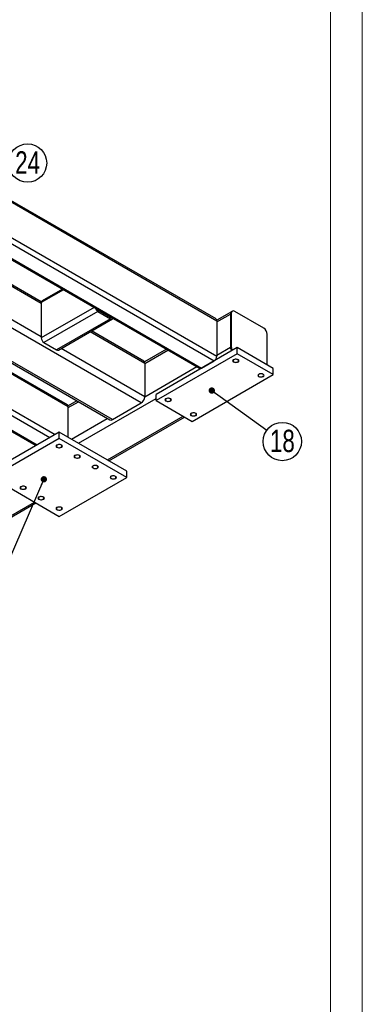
# Model space of a CAD drawing. Header units: millimetres. Extents: x 0 to 841, y 0 to 594.
# Tile 19 of 21: x 787 to 841, y 300 to 455. Entities that reach past the tile are written whole.
import ezdxf

# ---------------------------------------------------------------- set-up
doc = ezdxf.new("R2010")
doc.units = ezdxf.units.MM
doc.layers.add('NOTES', color=6, linetype='Continuous')
doc.layers.add('TRAIT-FINS', color=9, linetype='Continuous')
doc.layers.add('TRAIT-FORT', color=4, linetype='Continuous', lineweight=25)
doc.styles.add('SLDTEXTSTYLE0', font='TXT', dxfattribs={"width": 0.75})
doc.dimstyles.new('SLDDIMSTYLE2', dxfattribs={"dimtxt": 0.18, "dimasz": 1, "dimexe": 0, "dimexo": 0.0625, "dimgap": 0, "dimtad": 0, "dimtih": 1, "dimtoh": 1, "dimdec": 0, "dimrnd": 1e-09, "dimzin": 0, "dimdsep": 46, "dimtxsty": 'Standard', "dimblk1": 'DOT', "dimblk2": 'DOT', "dimsah": 1, "dimcen": 0.09, "dimadec": 0, "dimazin": 0, "dimtfac": 1, "dimtdec": 0, "dimtofl": 0, "dimtmove": 0, "dimatfit": 3, "dimldrblk": 'DOT', "dimfxl": 1, "dimfrac": 2, "dimtolj": 1, "dimtzin": 0, "dimarcsym": 0})

# ---------------------------------------------------------------- blocks, each defined once
blk = doc.blocks.new('SW_NOTE_27')
at = {"layer": 'NOTES', "color": 0}
blk.add_circle((2.44, -1.76), 3.01, dxfattribs=at)
at = {"layer": 'NOTES', "color": 0, "insert": (2.45, 0.09), "char_height": 3.5, "attachment_point": 2, "style": 'SLDTEXTSTYLE0'}
blk.add_mtext('18', dxfattribs=at)
blk = doc.blocks.new('_Dot')
at = {"color": 0, "linetype": 'ByBlock', "lineweight": -2}
blk.add_line((-0.5, 0), (-1, 0), dxfattribs=at)
at = {"color": 0, "linetype": 'ByBlock', "const_width": 0.5}
blk.add_lwpolyline([(-0.25, 0, 1), (0.25, 0, 1)], format="xyb", close=True, dxfattribs=at)
blk = doc.blocks.new('SW_NOTE_40')
at = {"layer": 'NOTES', "color": 0}
blk.add_circle((2.45, 1.74), 3.01, dxfattribs=at)
at = {"layer": 'NOTES', "color": 0, "insert": (2.46, 3.59), "char_height": 3.5, "attachment_point": 2, "style": 'SLDTEXTSTYLE0'}
blk.add_mtext('24', dxfattribs=at)

msp = doc.modelspace()

# ---------------------------------------------------------------- linework, layer by layer
at = {"lineweight": 18}
for p, q in [((841, 594), (841, 0)), ((836, 589), (836, 5))]:
    msp.add_line(p, q, dxfattribs=at)
at = {"layer": 'TRAIT-FINS', "lineweight": 18, "flags": 128}
for points in [[(820.78, 401.14), (820.67, 401.23), (820.63, 401.34), (820.67, 401.45), (820.78, 401.55), (820.94, 401.61), (821.13, 401.63), (821.32, 401.61), (821.49, 401.55), (821.59, 401.45), (821.63, 401.34), (821.59, 401.23), (821.49, 401.14), (821.32, 401.08), (821.13, 401.06), (820.94, 401.08), (820.78, 401.14)], [(824.74, 398.85), (824.63, 398.95), (824.59, 399.06), (824.63, 399.17), (824.74, 399.26), (824.9, 399.33), (825.09, 399.35), (825.28, 399.33), (825.44, 399.26), (825.55, 399.17), (825.59, 399.06), (825.55, 398.95), (825.44, 398.85), (825.28, 398.79), (825.09, 398.77), (824.9, 398.79), (824.74, 398.85)], [(810.17, 395.02), (810.06, 395.11), (810.02, 395.22), (810.06, 395.33), (810.17, 395.43), (810.33, 395.49), (810.52, 395.51), (810.72, 395.49), (810.88, 395.43), (810.99, 395.33), (811.02, 395.22), (810.99, 395.11), (810.88, 395.02), (810.72, 394.95), (810.52, 394.93), (810.33, 394.95), (810.17, 395.02)], [(814.13, 392.73), (814.02, 392.82), (813.98, 392.94), (814.02, 393.05), (814.13, 393.14), (814.29, 393.2), (814.48, 393.22), (814.68, 393.2), (814.84, 393.14), (814.95, 393.05), (814.98, 392.94), (814.95, 392.82), (814.84, 392.73), (814.68, 392.67), (814.48, 392.65), (814.29, 392.67), (814.13, 392.73)], [(793.06, 387.75), (792.95, 387.84), (792.91, 387.96), (792.95, 388.07), (793.06, 388.16), (793.22, 388.22), (793.41, 388.24), (793.6, 388.22), (793.77, 388.16), (793.87, 388.07), (793.91, 387.96), (793.87, 387.84), (793.77, 387.75), (793.6, 387.69), (793.41, 387.67), (793.22, 387.69), (793.06, 387.75)], [(795.89, 386.12), (795.78, 386.21), (795.74, 386.32), (795.78, 386.43), (795.89, 386.53), (796.05, 386.59), (796.24, 386.61), (796.43, 386.59), (796.59, 386.53), (796.7, 386.43), (796.74, 386.32), (796.7, 386.21), (796.59, 386.12), (796.43, 386.06), (796.24, 386.03), (796.05, 386.06), (795.89, 386.12)], [(798.72, 384.49), (798.61, 384.58), (798.57, 384.69), (798.61, 384.8), (798.72, 384.89), (798.88, 384.96), (799.07, 384.98), (799.26, 384.96), (799.42, 384.89), (799.53, 384.8), (799.57, 384.69), (799.53, 384.58), (799.42, 384.49), (799.26, 384.42), (799.07, 384.4), (798.88, 384.42), (798.72, 384.49)], [(801.54, 382.85), (801.44, 382.95), (801.4, 383.06), (801.44, 383.17), (801.54, 383.26), (801.71, 383.32), (801.9, 383.35), (802.09, 383.32), (802.25, 383.26), (802.36, 383.17), (802.4, 383.06), (802.36, 382.95), (802.25, 382.85), (802.09, 382.79), (801.9, 382.77), (801.71, 382.79), (801.54, 382.85)], [(787.4, 381.22), (787.29, 381.31), (787.26, 381.42), (787.29, 381.53), (787.4, 381.63), (787.56, 381.69), (787.76, 381.71), (787.95, 381.69), (788.11, 381.63), (788.22, 381.53), (788.26, 381.42), (788.22, 381.31), (788.11, 381.22), (787.95, 381.16), (787.76, 381.14), (787.56, 381.16), (787.4, 381.22)], [(790.23, 379.59), (790.12, 379.68), (790.08, 379.79), (790.12, 379.9), (790.23, 380), (790.39, 380.06), (790.58, 380.08), (790.78, 380.06), (790.94, 380), (791.05, 379.9), (791.08, 379.79), (791.05, 379.68), (790.94, 379.59), (790.78, 379.52), (790.58, 379.5), (790.39, 379.52), (790.23, 379.59)], [(793.06, 377.95), (792.95, 378.05), (792.91, 378.16), (792.95, 378.27), (793.06, 378.36), (793.22, 378.43), (793.41, 378.45), (793.6, 378.43), (793.77, 378.36), (793.87, 378.27), (793.91, 378.16), (793.87, 378.05), (793.77, 377.95), (793.6, 377.89), (793.41, 377.87), (793.22, 377.89), (793.06, 377.95)]]:
    msp.add_lwpolyline(points, dxfattribs=at)
at = {"layer": 'TRAIT-FORT', "lineweight": 25}
for p, q in [((818.04, 407.91), (736.84, 454.78)), ((736.84, 454.58), (818.16, 407.63)), ((736.84, 449.02), (818.16, 402.08)), ((736.84, 448.04), (817.74, 401.34)), ((736.84, 445.76), (815.76, 400.2)), ((736.84, 445.55), (815.46, 400.17)), ((806.28, 394.73), (729.7, 438.94)), ((724.94, 436.19), (801.36, 392.08)), ((801.76, 392.12), (725.18, 436.33)), ((790.58, 410.33), (774.68, 419.51)), ((790.59, 410.59), (774.91, 419.65)), ((790.58, 405.1), (770.15, 416.9)), ((793.91, 412.61), (790.71, 410.76)), ((794.08, 412.51), (790.58, 410.49)), ((766.5, 410.52), (794.83, 394.16)), ((794.7, 394.44), (766.67, 410.62)), ((790.58, 410.49), (790.58, 404.94)), ((798.89, 409.73), (790.58, 404.94)), ((799.49, 409.1), (791.01, 404.2)), ((801.47, 407.96), (792.99, 403.06)), ((799.49, 409.35), (801.47, 408.2)), ((799.49, 409.1), (801.47, 407.96)), ((801.51, 408.22), (801.47, 408.2)), ((820.45, 409.06), (818.15, 407.73)), ((818.16, 407.47), (820.28, 408.69)), ((820.42, 408.77), (820.28, 408.69)), ((820.28, 408.69), (820.28, 403.47)), ((820.42, 408.77), (820.42, 403.55)), ((820.59, 409.14), (820.45, 409.06)), ((825.52, 406.49), (820.99, 409.1)), ((761.17, 407.06), (791.93, 389.3)), ((761.69, 407.74), (792.78, 389.79)), ((793.29, 403.03), (801.77, 407.93)), ((818.16, 407.63), (818.16, 402.08)), ((758.89, 405.89), (789.77, 388.06)), ((759.19, 405.92), (789.95, 388.16)), ((806.85, 400.94), (798.26, 405.9)), ((806.68, 401.3), (798.49, 406.03)), ((826.08, 400.69), (826.08, 405.51)), ((791.01, 404.2), (792.99, 403.06)), ((821.34, 403.43), (808.62, 396.08)), ((818.16, 402.24), (820.28, 403.47)), ((820.42, 403.55), (820.28, 403.47)), ((821.34, 402.45), (821.34, 403.43)), ((827, 400.16), (821.34, 403.43)), ((806.85, 395.71), (793.73, 403.28)), ((810.26, 403.18), (806.8, 401.18)), ((806.85, 400.94), (810.49, 403.04)), ((821.34, 402.45), (808.62, 395.1)), ((827, 399.18), (821.34, 402.45)), ((806.85, 400.94), (806.85, 395.71)), ((806.85, 395.71), (815.02, 400.43)), ((815.76, 400.2), (817.74, 401.34)), ((814.27, 391.83), (827, 399.18)), ((827, 399.18), (827, 400.16)), ((808.62, 395.1), (808.62, 396.08)), ((796.2, 395.06), (794.82, 394.26)), ((794.83, 394), (796.43, 394.92)), ((794.83, 389.34), (794.83, 394.16)), ((796.45, 388.4), (808.62, 395.43)), ((801.76, 392.12), (806.28, 394.73)), ((808.62, 395.1), (814.27, 391.83)), ((800.98, 385.79), (812.86, 392.65)), ((801.21, 385.66), (813.09, 392.51)), ((795.32, 389.06), (800.96, 392.31)), ((793.41, 390.16), (782.81, 384.04)), ((793.41, 389.18), (793.41, 390.16)), ((804.02, 384.04), (793.41, 390.16)), ((793.41, 389.18), (782.81, 383.06)), ((804.02, 383.06), (793.41, 389.18)), ((804.02, 383.06), (804.02, 384.04)), ((782.81, 383.06), (793.41, 376.93)), ((793.41, 376.93), (804.02, 383.06)), ((771.28, 368.65), (789.52, 379.18)), ((771.51, 368.51), (789.76, 379.04))]:
    msp.add_line(p, q, dxfattribs=at)
at = {"layer": 'TRAIT-FORT', "lineweight": 25, "flags": 128}
for points in [[(820.83, 401.52), (820.76, 401.46), (820.71, 401.39), (820.71, 401.32), (820.74, 401.25), (820.81, 401.18), (820.91, 401.14), (821.02, 401.11), (821.15, 401.1), (821.27, 401.11), (821.38, 401.15), (821.47, 401.2), (821.53, 401.26), (821.56, 401.34), (821.54, 401.41), (821.49, 401.47), (821.41, 401.53), (821.3, 401.57), (821.18, 401.59), (821.05, 401.59), (820.93, 401.56), (820.83, 401.52)], [(824.79, 399.23), (824.72, 399.17), (824.67, 399.1), (824.67, 399.03), (824.7, 398.96), (824.77, 398.9), (824.87, 398.85), (824.98, 398.82), (825.11, 398.81), (825.23, 398.83), (825.34, 398.86), (825.43, 398.91), (825.49, 398.98), (825.52, 399.05), (825.5, 399.12), (825.45, 399.19), (825.37, 399.24), (825.26, 399.28), (825.14, 399.3), (825.01, 399.3), (824.89, 399.28), (824.79, 399.23)], [(810.22, 395.39), (810.15, 395.34), (810.11, 395.27), (810.1, 395.19), (810.14, 395.12), (810.2, 395.06), (810.3, 395.01), (810.41, 394.98), (810.54, 394.98), (810.67, 394.99), (810.78, 395.02), (810.87, 395.08), (810.93, 395.14), (810.95, 395.21), (810.94, 395.28), (810.88, 395.35), (810.8, 395.41), (810.69, 395.45), (810.57, 395.47), (810.45, 395.46), (810.33, 395.44), (810.22, 395.39)], [(814.18, 393.11), (814.11, 393.05), (814.07, 392.98), (814.06, 392.91), (814.1, 392.84), (814.16, 392.78), (814.26, 392.73), (814.37, 392.7), (814.5, 392.69), (814.63, 392.7), (814.74, 392.74), (814.83, 392.79), (814.89, 392.85), (814.91, 392.93), (814.9, 393), (814.84, 393.07), (814.76, 393.12), (814.65, 393.16), (814.53, 393.18), (814.41, 393.18), (814.29, 393.15), (814.18, 393.11)], [(793.11, 387.78), (793.21, 387.74), (793.33, 387.71), (793.46, 387.71), (793.58, 387.73), (793.69, 387.77), (793.77, 387.82), (793.82, 387.89), (793.84, 387.96), (793.81, 388.04), (793.75, 388.1), (793.67, 388.15), (793.55, 388.19), (793.43, 388.2), (793.3, 388.19), (793.19, 388.16), (793.09, 388.12), (793.02, 388.05), (792.99, 387.98), (793, 387.91), (793.04, 387.84), (793.11, 387.78)], [(795.94, 386.15), (796.04, 386.11), (796.16, 386.08), (796.29, 386.08), (796.41, 386.1), (796.52, 386.14), (796.6, 386.19), (796.65, 386.26), (796.67, 386.33), (796.64, 386.4), (796.58, 386.47), (796.49, 386.52), (796.38, 386.55), (796.26, 386.57), (796.13, 386.56), (796.02, 386.53), (795.92, 386.48), (795.85, 386.42), (795.82, 386.35), (795.82, 386.28), (795.87, 386.21), (795.94, 386.15)], [(798.77, 384.52), (798.87, 384.47), (798.99, 384.45), (799.12, 384.45), (799.24, 384.46), (799.35, 384.5), (799.43, 384.56), (799.48, 384.63), (799.49, 384.7), (799.47, 384.77), (799.41, 384.84), (799.32, 384.89), (799.21, 384.92), (799.09, 384.93), (798.96, 384.93), (798.84, 384.9), (798.75, 384.85), (798.68, 384.79), (798.65, 384.72), (798.65, 384.64), (798.69, 384.58), (798.77, 384.52)], [(801.6, 382.88), (801.7, 382.84), (801.82, 382.82), (801.95, 382.81), (802.07, 382.83), (802.18, 382.87), (802.26, 382.93), (802.31, 382.99), (802.32, 383.07), (802.3, 383.14), (802.24, 383.2), (802.15, 383.25), (802.04, 383.29), (801.91, 383.3), (801.79, 383.29), (801.67, 383.26), (801.58, 383.22), (801.51, 383.15), (801.48, 383.08), (801.48, 383.01), (801.52, 382.94), (801.6, 382.88)], [(787.46, 381.25), (787.56, 381.21), (787.68, 381.18), (787.8, 381.18), (787.93, 381.2), (788.03, 381.24), (788.12, 381.29), (788.17, 381.36), (788.18, 381.43), (788.16, 381.51), (788.1, 381.57), (788.01, 381.62), (787.9, 381.66), (787.77, 381.67), (787.65, 381.66), (787.53, 381.63), (787.43, 381.58), (787.37, 381.52), (787.33, 381.45), (787.34, 381.38), (787.38, 381.31), (787.46, 381.25)], [(790.28, 379.62), (790.39, 379.57), (790.51, 379.55), (790.63, 379.55), (790.75, 379.57), (790.86, 379.61), (790.94, 379.66), (791, 379.73), (791.01, 379.8), (790.99, 379.87), (790.93, 379.94), (790.84, 379.99), (790.72, 380.02), (790.6, 380.04), (790.47, 380.03), (790.36, 380), (790.26, 379.95), (790.19, 379.89), (790.16, 379.82), (790.17, 379.75), (790.21, 379.68), (790.28, 379.62)], [(793.11, 377.98), (793.21, 377.94), (793.33, 377.92), (793.46, 377.91), (793.58, 377.93), (793.69, 377.97), (793.77, 378.03), (793.82, 378.09), (793.84, 378.17), (793.81, 378.24), (793.75, 378.3), (793.67, 378.36), (793.55, 378.39), (793.43, 378.4), (793.3, 378.4), (793.19, 378.37), (793.09, 378.32), (793.02, 378.26), (792.99, 378.19), (793, 378.11), (793.04, 378.04), (793.11, 377.98)]]:
    msp.add_lwpolyline(points, dxfattribs=at)
at = {"layer": 'TRAIT-FORT', "lineweight": 25}
for centre, radius, start, end in [((790.88, 410.52), 0.296, 125.0133, 186.2988), ((800, 409.88), 0.928, 196.971, 237.3038), ((799.71, 409.7), 0.414, 215.7589, 238.3392), ((801.57, 408.34), 0.166, 235.8385, 278.9469), ((801.64, 408.16), 0.259, 230.2915, 328.5442), ((820.68, 408.74), 0.394, 125.0133, 186.2988), ((820.77, 408.83), 0.349, 50.7967, 189.214), ((817.87, 407.66), 0.296, 353.7012, 54.9867), ((824.85, 405.45), 1.23, 2.6055, 57.3945), ((791.51, 404.98), 0.922, 182.6055, 237.3945), ((821.47, 403.52), 1.18, 182.3427, 210.7588), ((821.61, 403.6), 1.18, 182.3427, 210.7588), ((793.16, 403.3), 0.302, 234.3824, 294.3071), ((817.24, 402.12), 0.922, 302.6055, 357.3945), ((806.46, 400.98), 0.394, 353.7012, 54.9867), ((815.58, 400.45), 0.302, 245.6929, 305.6176), ((805.62, 395.77), 1.23, 302.6055, 357.3945), ((794.54, 394.2), 0.288, 352.7442, 55.9436), ((801.52, 392.45), 0.402, 245.6929, 305.6176)]:
    msp.add_arc(centre, radius, start, end, dxfattribs=at)

# ---------------------------------------------------------------- block references
at = {"layer": 'NOTES'}
for name, p in [('SW_NOTE_40', (785.99, 430.64)), ('SW_NOTE_27', (826, 390.44))]:
    msp.add_blockref(name, p, dxfattribs=at)

# ---------------------------------------------------------------- leaders
for points in [[(817.37, 396.68), (826, 390.44)], [(791, 382.75), (784.02, 366.76)]]:
    msp.add_leader(points, dimstyle='SLDDIMSTYLE2', dxfattribs=at)

doc.saveas('drawing.dxf')
